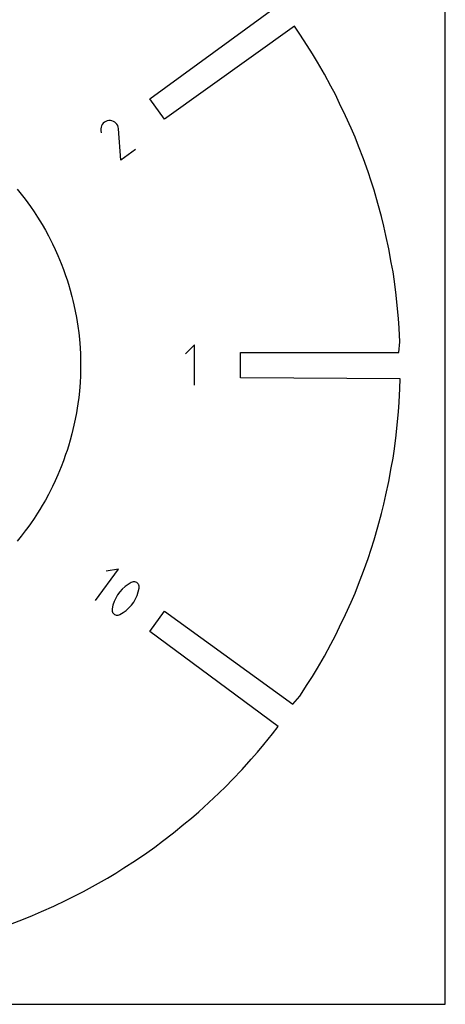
# Model space of a CAD drawing. Extents: x 0 to 406, y 0 to 305.
# Tile 5 of 6: x 340 to 406, y 0 to 154. Entities that reach past the tile are written whole.
import ezdxf

# ---------------------------------------------------------------- set-up
doc = ezdxf.new("R2010")
doc.units = 0

msp = doc.modelspace()

# ---------------------------------------------------------------- linework, layer by layer
at = {"layer": 'annotation', "color": 1}
for p, q in [((352.645346, 136.988109), (352.605278, 136.745709)), ((352.72556, 137.21575), (352.645346, 136.988109)), ((352.842427, 137.424387), (352.72556, 137.21575)), ((352.992457, 137.609777), (352.842427, 137.424387)), ((353.172158, 137.767674), (352.992457, 137.609777)), ((353.378041, 137.893835), (353.172158, 137.767674)), ((353.606612, 137.984015), (353.378041, 137.893835)), ((353.854382, 138.03397), (353.606612, 137.984015)), ((354.10646, 138.036705), (353.854382, 138.03397)), ((353.854382, 138.03397), (353.854382, 138.03397)), ((354.348443, 137.996024), (354.10646, 138.036705)), ((354.575939, 137.915371), (354.348443, 137.996024)), ((354.784556, 137.798192), (354.575939, 137.915371)), ((354.969903, 137.64793), (354.784556, 137.798192)), ((355.127589, 137.468031), (354.969903, 137.64793)), ((355.253222, 137.261938), (355.127589, 137.468031)), ((355.342411, 137.033096), (355.253222, 137.261938)), ((355.390764, 136.78495), (355.342411, 137.033096)), ((352.605278, 136.745709), (352.608845, 136.492795)), ((352.608845, 136.492795), (352.667354, 136.099752)), ((355.391578, 136.779368), (355.390764, 136.78495)), ((355.390764, 136.78495), (355.390764, 136.78495)), ((355.392247, 136.774002), (355.391578, 136.779368)), ((355.392775, 136.768815), (355.392247, 136.774002)), ((355.393164, 136.763768), (355.392775, 136.768815)), ((355.393152, 136.739321), (355.393405, 136.744232)), ((355.747936, 131.852973), (355.393152, 136.739321)), ((355.393152, 136.739321), (355.393152, 136.739321)), ((355.393419, 136.758824), (355.393164, 136.763768)), ((355.393405, 136.744232), (355.393536, 136.749094)), ((355.393541, 136.753945), (355.393419, 136.758824)), ((355.393536, 136.749094), (355.393541, 136.753945)), ((358.011262, 133.497376), (355.747936, 131.852973)), ((367.225485, 102.989313), (365.825093, 101.588525)), ((367.225485, 96.690113), (367.225485, 102.989313)), ((351.789324, 63.064092), (355.351295, 67.966724)), ((355.351295, 67.966724), (353.469282, 67.668371)), ((355.966355, 64.847825), (355.578248, 64.412443)), ((356.397402, 65.243506), (355.966355, 64.847825)), ((356.868756, 65.595862), (356.397402, 65.243506)), ((357.37778, 65.901265), (356.868756, 65.595862)), ((357.517531, 65.960527), (357.37778, 65.901265)), ((357.37778, 65.901265), (357.37778, 65.901265)), ((357.661564, 65.992909), (357.517531, 65.960527)), ((357.806637, 65.99944), (357.661564, 65.992909)), ((357.949507, 65.981148), (357.806637, 65.99944)), ((358.086934, 65.939064), (357.949507, 65.981148)), ((358.215675, 65.874217), (358.086934, 65.939064)), ((358.332487, 65.787637), (358.215675, 65.874217)), ((358.43413, 65.680352), (358.332487, 65.787637)), ((358.51736, 65.553391), (358.43413, 65.680352)), ((358.470906, 64.430909), (358.603816, 65.010968)), ((358.54454, 65.498345), (358.51736, 65.553391)), ((358.51736, 65.553391), (358.51736, 65.553391)), ((358.567449, 65.441155), (358.54454, 65.498345)), ((358.586034, 65.382181), (358.567449, 65.441155)), ((358.600243, 65.321782), (358.586034, 65.382181)), ((358.610023, 65.260316), (358.600243, 65.321782)), ((358.603816, 65.010968), (358.612272, 65.07311)), ((358.603816, 65.010968), (358.603816, 65.010968)), ((358.615324, 65.198143), (358.610023, 65.260316)), ((358.612272, 65.07311), (358.61609, 65.135621)), ((358.61609, 65.135621), (358.615324, 65.198143)), ((354.941393, 63.437086), (354.697915, 62.904362)), ((355.235716, 63.940989), (354.941393, 63.437086)), ((355.578248, 64.412443), (355.235716, 63.940989)), ((357.744571, 62.835508), (358.038649, 63.339553)), ((358.038649, 63.339553), (358.281639, 63.872562)), ((358.281639, 63.872562), (358.470906, 64.430909)), ((354.365549, 61.704966), (354.361684, 61.642814)), ((354.361684, 61.642814), (354.362413, 61.580711)), ((354.362413, 61.580711), (354.367716, 61.518869)), ((354.374028, 61.766955), (354.365549, 61.704966)), ((354.367716, 61.518869), (354.377573, 61.457499)), ((354.507915, 62.346443), (354.374028, 61.766955)), ((354.374028, 61.766955), (354.374028, 61.766955)), ((354.697915, 62.904362), (354.507915, 62.346443)), ((356.110065, 61.181491), (356.582152, 61.533418)), ((356.582152, 61.533418), (357.013688, 61.928814)), ((357.013688, 61.928814), (357.402039, 62.364053)), ((357.402039, 62.364053), (357.744571, 62.835508)), ((354.377573, 61.457499), (354.391963, 61.396814)), ((354.391963, 61.396814), (354.410867, 61.337026)), ((354.410867, 61.337026), (354.434264, 61.278345)), ((354.434264, 61.278345), (354.462134, 61.220984)), ((354.462134, 61.220984), (354.462134, 61.220984)), ((354.462134, 61.220984), (354.54513, 61.095604)), ((354.54513, 61.095604), (354.646614, 60.98954)), ((354.646614, 60.98954), (354.763315, 60.903847)), ((354.763315, 60.903847), (354.891967, 60.839582)), ((354.891967, 60.839582), (355.029299, 60.797802)), ((355.029299, 60.797802), (355.172044, 60.779563)), ((355.172044, 60.779563), (355.316932, 60.785922)), ((355.316932, 60.785922), (355.460695, 60.817935)), ((355.460695, 60.817935), (355.600064, 60.876658)), ((355.600064, 60.876658), (356.110065, 61.181491)), ((355.600064, 60.876658), (355.600064, 60.876658))]:
    msp.add_line(p, q, dxfattribs=at)
at = {"layer": 'boundary', "color": 5}
for p, q in [((360.242064, 141.444532), (380.262687, 155.990366)), ((382.851757, 152.761716), (362.556175, 138.259432)), ((383.702522, 151.540609), (382.851757, 152.761716)), ((384.85428, 149.740361), (383.702522, 151.540609)), ((385.671824, 148.462512), (384.85428, 149.740361)), ((386.438616, 147.153548), (385.671824, 148.462512)), ((387.518857, 145.309493), (386.438616, 147.153548)), ((388.526195, 143.424561), (387.518857, 145.309493)), ((389.241212, 142.086595), (388.526195, 143.424561)), ((389.903397, 140.721681), (389.241212, 142.086595)), ((362.556175, 138.259432), (360.242064, 141.444532)), ((390.836257, 138.798793), (389.903397, 140.721681)), ((391.693166, 136.840962), (390.836257, 138.798793)), ((392.301428, 135.451219), (391.693166, 136.840962)), ((392.854685, 134.038729), (392.301428, 135.451219)), ((393.634103, 132.048798), (392.854685, 134.038729)), ((394.334607, 130.029811), (393.634103, 132.048798)), ((394.83183, 128.596662), (394.334607, 130.029811)), ((395.271962, 127.144968), (394.83183, 128.596662)), ((395.891967, 125.099812), (395.271962, 127.144968)), ((396.43103, 123.031819), (395.891967, 125.099812)), ((396.813643, 121.563866), (396.43103, 123.031819)), ((397.138415, 120.082027), (396.813643, 121.563866)), ((397.595967, 117.994408), (397.138415, 120.082027)), ((397.971516, 115.890453), (397.595967, 117.994408)), ((398.23809, 114.396984), (397.971516, 115.890453)), ((398.446079, 112.894257), (398.23809, 114.396984)), ((398.739058, 110.777219), (398.446079, 112.894257)), ((398.949018, 108.650346), (398.739058, 110.777219)), ((399.098036, 107.140647), (398.949018, 108.650346)), ((399.187758, 105.626318), (399.098036, 107.140647)), ((399.31413, 103.492944), (399.187758, 105.626318)), ((399.146739, 101.808213), (399.31413, 103.492944)), ((374.399882, 97.871213), (374.399881, 101.808213)), ((374.399881, 101.808213), (399.146739, 101.808213)), ((399.343591, 97.674363), (374.399882, 97.871213)), ((399.31413, 96.186408), (399.343591, 97.674363)), ((399.187758, 94.053034), (399.31413, 96.186408)), ((399.098036, 92.538705), (399.187758, 94.053034)), ((398.94899, 91.029005), (399.098036, 92.538705)), ((398.739031, 88.902133), (398.94899, 91.029005)), ((398.446009, 86.785135), (398.739031, 88.902133)), ((398.238047, 85.282408), (398.446009, 86.785135)), ((397.971473, 83.788967), (398.238047, 85.282408)), ((397.595967, 81.684971), (397.971473, 83.788967)), ((397.138376, 79.597352), (397.595967, 81.684971)), ((396.813604, 78.115484), (397.138376, 79.597352)), ((396.430963, 76.647561), (396.813604, 78.115484)), ((395.891939, 74.579567), (396.430963, 76.647561)), ((395.271891, 72.534413), (395.891939, 74.579567)), ((394.83176, 71.082691), (395.271891, 72.534413)), ((394.334537, 69.649571), (394.83176, 71.082691)), ((393.634076, 67.630584), (394.334537, 69.649571)), ((392.854614, 65.640691), (393.634076, 67.630584)), ((392.301358, 64.228201), (392.854614, 65.640691)), ((391.69309, 62.838456), (392.301358, 64.228201)), ((390.836178, 60.880587), (391.69309, 62.838456)), ((360.242077, 58.234885), (362.556187, 61.419985)), ((362.556187, 61.419985), (382.576788, 46.874167)), ((389.903326, 58.9577), (390.836178, 60.880587)), ((389.241145, 57.592787), (389.903326, 58.9577)), ((380.306247, 43.414093), (360.242077, 58.234885)), ((388.526129, 56.254792), (389.241145, 57.592787)), ((387.518787, 54.369861), (388.526129, 56.254792)), ((386.43855, 52.525806), (387.518787, 54.369861)), ((385.671753, 51.216841), (386.43855, 52.525806)), ((384.854213, 49.938992), (385.671753, 51.216841)), ((383.702494, 48.138786), (384.854213, 49.938992)), ((382.576788, 46.874167), (383.702494, 48.138786)), ((379.40779, 42.227611), (380.306247, 43.414093)), ((378.051598, 40.575965), (379.40779, 42.227611)), ((377.088898, 39.403588), (378.051598, 40.575965)), ((376.080963, 38.269812), (377.088898, 39.403588)), ((374.660981, 36.672574), (376.080963, 38.269812)), ((373.179589, 35.132064), (374.660981, 36.672574)), ((371.034569, 32.987044), (372.128052, 34.038581)), ((372.128052, 34.038581), (373.179589, 35.132064)), ((369.494059, 31.505653), (371.034569, 32.987044)), ((367.896821, 30.08567), (369.494059, 31.505653)), ((366.763045, 29.077735), (367.896821, 30.08567)), ((363.939022, 26.758803), (365.590668, 28.115035)), ((365.590668, 28.115035), (366.763045, 29.077735)), ((362.23532, 25.468724), (363.939022, 26.758803)), ((361.025966, 24.552971), (362.23532, 25.468724)), ((358.027846, 22.464111), (359.781324, 23.685796)), ((359.781324, 23.685796), (361.025966, 24.552971)), ((356.22764, 21.312392), (358.027846, 22.464111)), ((353.640827, 19.728083), (354.949792, 20.49488)), ((354.949792, 20.49488), (356.22764, 21.312392)), ((349.911841, 17.640504), (351.796773, 18.647803)), ((351.796773, 18.647803), (353.640827, 19.728083)), ((347.208933, 16.263307), (348.573846, 16.925488)), ((348.573846, 16.925488), (349.911841, 17.640504)), ((345.286046, 15.330455), (347.208933, 16.263307)), ((340.525943, 13.312019), (341.938432, 13.865275)), ((341.938432, 13.865275), (343.328177, 14.473543)), ((343.328177, 14.473543), (345.286046, 15.330455)), ((338.536049, 12.532557), (340.525943, 13.312019))]:
    msp.add_line(p, q, dxfattribs=at)
at = {"layer": 'frame', "color": 5}
for p, q in [((406.4, 0), (406.4, 304.8)), ((0, 0), (406.4, 0))]:
    msp.add_line(p, q, dxfattribs=at)
at = {"layer": 'hole', "color": 5}
for p, q in [((339.566025, 127.319828), (340.202366, 126.544837)), ((340.202366, 126.544837), (340.807746, 125.745386)), ((340.807746, 125.745386), (341.224904, 125.194499)), ((341.224904, 125.194499), (341.619887, 124.627583)), ((341.619887, 124.627583), (342.193124, 123.804806)), ((342.193124, 123.804806), (342.733569, 122.960088)), ((342.733569, 122.960088), (343.105978, 122.377999)), ((343.105978, 122.377999), (343.455243, 121.781765)), ((343.455243, 121.781765), (343.962123, 120.916486)), ((343.962123, 120.916486), (344.434789, 120.031984)), ((344.434789, 120.031984), (344.760481, 119.422522)), ((344.760481, 119.422522), (345.062112, 118.8008)), ((345.062112, 118.8008), (345.499832, 117.898543)), ((345.499832, 117.898543), (345.901915, 116.979868)), ((345.901915, 116.979868), (346.178972, 116.34683)), ((346.178972, 116.34683), (346.430998, 115.70342)), ((346.430998, 115.70342), (346.796752, 114.769671)), ((346.796752, 114.769671), (347.125448, 113.822309)), ((347.125448, 113.822309), (347.351928, 113.169498)), ((347.351928, 113.169498), (347.552407, 112.508259)), ((347.552407, 112.508259), (347.843311, 111.548625)), ((347.843311, 111.548625), (348.096264, 110.578222)), ((348.096264, 110.578222), (348.270568, 109.909553)), ((348.270568, 109.909553), (348.418498, 109.234568)), ((348.418498, 109.234568), (348.633213, 108.254982)), ((348.633213, 108.254982), (348.809405, 107.267757)), ((348.809405, 107.267757), (348.930847, 106.587458)), ((348.930847, 106.587458), (349.025572, 105.902958)), ((349.025572, 105.902958), (349.16308, 104.909597)), ((349.16308, 104.909597), (349.26158, 103.911603)), ((349.26158, 103.911603), (349.329471, 103.223931)), ((349.329471, 103.223931), (349.370334, 102.534146)), ((349.370334, 102.534146), (349.42962, 101.533105)), ((349.42962, 101.533105), (349.44949, 100.530519)), ((349.44949, 100.530519), (349.463147, 99.839676)), ((349.44949, 99.148833), (349.429619, 98.146247)), ((349.463147, 99.839676), (349.44949, 99.148833)), ((349.370334, 97.145206), (349.329471, 96.45542)), ((349.429619, 98.146247), (349.370334, 97.145206)), ((349.26158, 95.767749), (349.163041, 94.769755)), ((349.329471, 96.45542), (349.26158, 95.767749)), ((349.163041, 94.769755), (349.025572, 93.776393)), ((348.809405, 92.411595), (348.633174, 91.424369)), ((348.930818, 93.091894), (348.809405, 92.411595)), ((349.025572, 93.776393), (348.930818, 93.091894)), ((348.633174, 91.424369), (348.418498, 90.444784)), ((348.270568, 89.7698), (348.096265, 89.101158)), ((348.418498, 90.444784), (348.270568, 89.7698)), ((347.843311, 88.130755), (347.552366, 87.171121)), ((348.096265, 89.101158), (347.843311, 88.130755)), ((347.351887, 86.509852), (347.125407, 85.857042)), ((347.552366, 87.171121), (347.351887, 86.509852)), ((346.796752, 84.909679), (346.430998, 83.97597)), ((347.125407, 85.857042), (346.796752, 84.909679)), ((346.178972, 83.33256), (345.901915, 82.699522)), ((346.430998, 83.97597), (346.178972, 83.33256)), ((345.499832, 81.780807), (345.062112, 80.87855)), ((345.901915, 82.699522), (345.499832, 81.780807)), ((344.760481, 80.256828), (344.434789, 79.647366)), ((345.062112, 80.87855), (344.760481, 80.256828)), ((343.962122, 78.762865), (343.455204, 77.897585)), ((344.434789, 79.647366), (343.962122, 78.762865)), ((343.105911, 77.301352), (342.733529, 76.719291)), ((343.455204, 77.897585), (343.105911, 77.301352)), ((342.193125, 75.874572), (341.619887, 75.051797)), ((342.733529, 76.719291), (342.193125, 75.874572)), ((340.807746, 73.933968), (340.202366, 73.134555)), ((341.224875, 74.484853), (340.807746, 73.933968)), ((341.619887, 75.051797), (341.224875, 74.484853)), ((340.202366, 73.134555), (339.565984, 72.359526))]:
    msp.add_line(p, q, dxfattribs=at)

doc.saveas('drawing.dxf')
